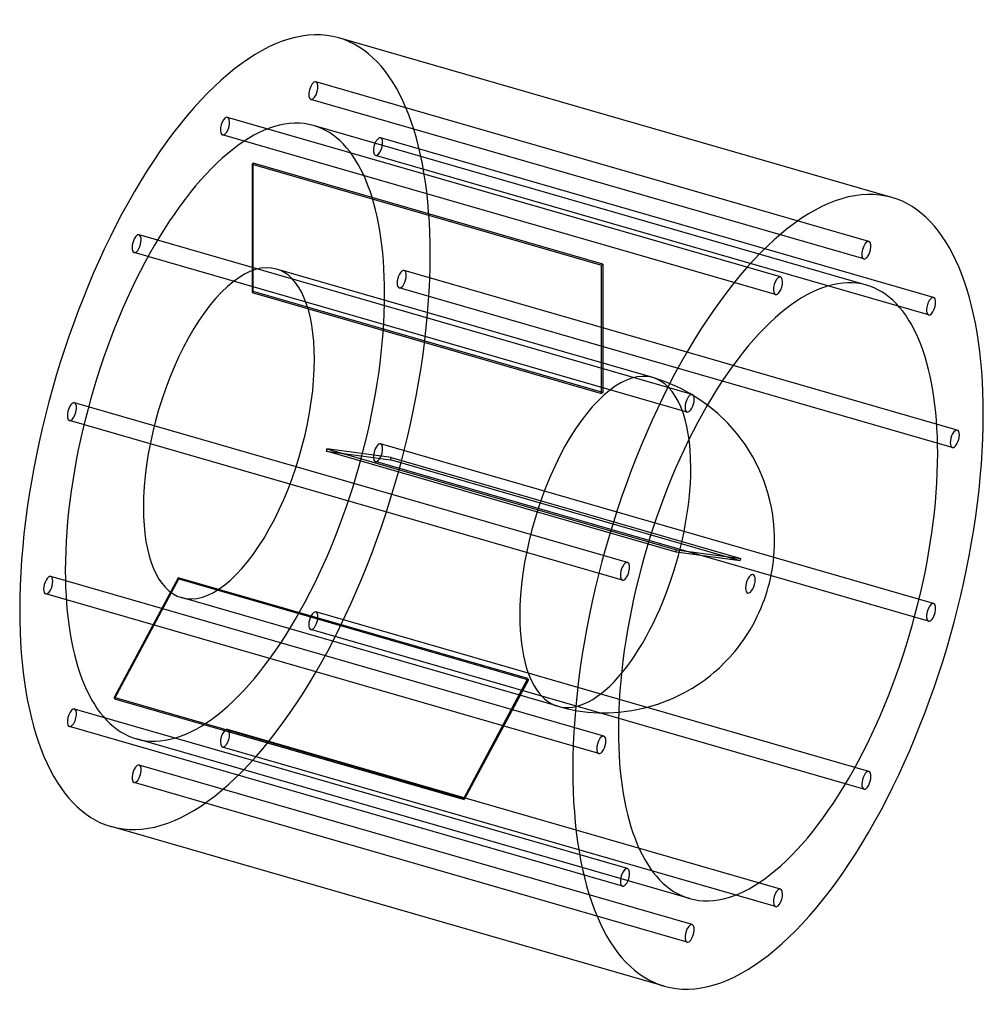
# Model space of a CAD drawing. Header units: millimetres. Extents: x -422 to 422, y -432 to 432.
import ezdxf

# ---------------------------------------------------------------- set-up
doc = ezdxf.new("R2010")
doc.units = ezdxf.units.MM
doc.layers.add('HIDDEN', color=7, linetype='Continuous')
doc.layers.add('THICK', color=7, linetype='Continuous')

msp = doc.modelspace()

# ---------------------------------------------------------------- linework, layer by layer
at = {"layer": 'HIDDEN'}
for p, q in [((322.21, 237.3), (-162.77, 377.3)), ((317.77, 221.93), (-167.21, 361.93)), ((244.71, 206.15), (-240.27, 346.15)), ((320.15, 199.02), (-164.83, 339.02)), ((240.27, 190.78), (-244.71, 330.78)), ((378.94, 188.17), (-106.03, 328.17)), ((374.5, 172.8), (-110.47, 312.8)), ((-218.74, 305.05), (-218.74, 192.47)), ((-218.74, 305.05), (87.83, 216.55)), ((-217.74, 193.33), (-217.74, 305.92)), ((88.83, 217.42), (-217.74, 305.92)), ((167.21, 103.07), (-317.77, 243.07)), ((162.77, 87.7), (-322.21, 227.7)), ((87.83, 103.97), (87.83, 216.55)), ((88.83, 217.42), (88.83, 104.83)), ((132.62, 117.84), (-197.42, 213.12)), ((399.71, 71.92), (-85.27, 211.92)), ((-218.74, 192.47), (87.83, 103.97)), ((88.83, 104.83), (-217.74, 193.33)), ((395.27, 56.55), (-89.71, 196.55)), ((142.95, 114.44), (132.62, 117.84)), ((153.39, 110.11), (142.95, 114.44)), ((158.53, 107.63), (153.39, 110.11)), ((165.27, 103.97), (158.53, 107.63)), ((172.26, 99.7), (165.27, 103.97)), ((110.47, -44.33), (-374.5, 95.67)), ((180.57, 93.85), (172.26, 99.7)), ((106.03, -59.7), (-378.94, 80.3)), ((153.04, -35.17), (-153.54, 53.33)), ((-153.54, 53.33), (-97.25, 45.79)), ((-153.04, 55.26), (153.54, -33.24)), ((-96.75, 47.72), (-153.04, 55.26)), ((378.94, -80.3), (-106.03, 59.7)), ((374.5, -95.67), (-110.47, 44.33)), ((209.33, -42.71), (-97.25, 45.79)), ((-96.75, 47.72), (209.83, -40.78)), ((153.54, -33.24), (209.83, -40.78)), ((209.33, -42.71), (153.04, -35.17)), ((89.71, -196.55), (-395.27, -56.55)), ((-283.44, -57.67), (-339.73, -162.71)), ((-339.23, -163.78), (-282.94, -58.73)), ((23.13, -146.17), (-283.44, -57.67)), ((-282.94, -58.73), (23.63, -147.23)), ((85.27, -211.92), (-399.71, -71.92)), ((49.42, -170.39), (-280.63, -75.12)), ((322.21, -227.7), (-162.77, -87.7)), ((317.77, -243.07), (-167.21, -103.07)), ((-33.16, -251.21), (23.13, -146.17)), ((23.63, -147.23), (-32.66, -252.28)), ((-33.16, -251.21), (-339.73, -162.71)), ((-339.23, -163.78), (-32.66, -252.28)), ((49.42, -170.39), (58.04, -172.6)), ((58.04, -172.6), (66.77, -174.28)), ((110.47, -312.8), (-374.5, -172.8)), ((66.77, -174.28), (75.64, -175.44)), ((75.64, -175.44), (84.76, -176.07)), ((84.76, -176.07), (93.85, -176.14)), ((93.85, -176.14), (102.77, -175.66)), ((106.03, -328.17), (-378.94, -188.17)), ((244.71, -330.78), (-240.27, -190.78)), ((164.83, -339.02), (-320.15, -199.02)), ((240.27, -346.15), (-244.71, -206.15)), ((167.21, -361.93), (-317.77, -221.93)), ((162.77, -377.3), (-322.21, -237.3))]:
    msp.add_line(p, q, dxfattribs=at)
for centre, major_axis, start_param, end_param in [((-242.49, 70), (99.85, 345.88), -0.982794, 0), ((-164.99, 369.62), (-2.22, -7.69), -3.077189, -0.000096), ((-164.99, 369.62), (-2.22, -7.69), 0.064404, 3.141497), ((-164.99, 369.62), (-2.22, -7.69), 3.141497, 3.205996), ((-164.99, 369.62), (-2.22, -7.69), -0.000096, 0.064404), ((-242.49, 70), (-77.66, -269.02), -3.141592, -0.982794), ((-242.49, 338.47), (-2.22, -7.69), -3.141586, -2.55359), ((-242.49, 338.47), (-2.22, -7.69), 0.588003, 3.141599), ((-242.49, 338.47), (-2.22, -7.69), -2.55359, 0.000007), ((-242.49, 70), (-77.66, -269.02), 2.158799, 3.141593), ((-242.49, 338.47), (-2.22, -7.69), 0.000007, 0.588003), ((-108.25, 320.48), (-2.22, -7.69), -3.141501, -0.459195), ((-108.25, 320.48), (-2.22, -7.69), 0.000091, 2.682398), ((-108.25, 320.48), (-2.22, -7.69), 2.682398, 3.141684), ((-108.25, 320.48), (-2.22, -7.69), -0.459195, 0.000091), ((-218.24, 63), (-77.66, -269.02), -2.557161, -2.550019), ((-319.99, 235.38), (-2.22, -7.69), 3.141556, 4.253194), ((-319.99, 235.38), (-2.22, -7.69), 1.111601, 3.141556), ((-319.99, 235.38), (-2.22, -7.69), -2.029991, -0.000037), ((-242.49, 70), (99.85, 345.88), -3.141593, -0.982794), ((-319.99, 235.38), (-2.22, -7.69), -0.000037, 1.111601), ((-239.02, 69), (41.6, 144.12), 0, 2.158799), ((88.33, -25.5), (77.66, 269.02), 0.584431, 0.591574), ((-239.02, 69), (41.6, 144.12), -0.982794, 0), ((-87.49, 204.23), (-2.22, -7.69), -3.141586, -0.982794), ((-87.49, 204.23), (-2.22, -7.69), 0.000007, 2.158799), ((-87.49, 204.23), (-2.22, -7.69), 2.158799, 3.141599), ((-87.49, 204.23), (-2.22, -7.69), -0.982794, 0.000007), ((-242.49, 70), (-77.66, -269.02), 0, 2.158799), ((-218.24, 63), (-41.6, -144.12), -2.560257, -2.546923), ((-239.02, 69), (41.6, 144.12), -3.141592, -0.982794), ((91.02, -26.27), (-41.6, -144.12), -3.141486, -0.982794), ((91.02, -26.27), (-41.6, -144.12), 2.158799, 3.141593), ((91.02, -26.27), (-41.6, -144.12), -3.141592, -3.141486), ((88.33, -25.5), (41.6, 144.12), 0.581336, 0.594669), ((-376.72, 87.98), (-2.22, -7.69), -3.141582, -1.506392), ((-376.72, 87.98), (-2.22, -7.69), 1.6352, 3.141604), ((-376.72, 87.98), (-2.22, -7.69), -1.506392, 0.000011), ((-376.72, 87.98), (-2.22, -7.69), 0.000011, 1.6352), ((-218.24, 63), (-41.6, -144.12), 1.628533, 1.641867), ((-108.25, 52.02), (-2.22, -7.69), -1.506392, 0.000011), ((-108.25, 52.02), (-2.22, -7.69), -3.141582, -1.506392), ((-108.25, 52.02), (-2.22, -7.69), 1.6352, 3.141604), ((-108.25, 52.02), (-2.22, -7.69), 0.000011, 1.6352), ((-218.24, 63), (-77.66, -269.02), 1.631629, 1.638772), ((91.02, -26.27), (-41.6, -144.12), 0.588003, 2.158799), ((-239.02, 69), (41.6, 144.12), 2.158799, 3.141593), ((88.33, -25.5), (41.6, 144.12), -1.513059, -1.499726), ((88.33, -25.5), (77.66, 269.02), -1.509964, -1.502821), ((-242.49, 70), (-77.66, -269.02), -0.982794, 0), ((-397.49, -64.23), (-2.22, -7.69), -3.141586, -0.982794), ((-397.49, -64.23), (-2.22, -7.69), 2.158799, 3.141599), ((-218.24, 63), (-41.6, -144.12), -0.465862, -0.452528), ((-397.49, -64.23), (-2.22, -7.69), -0.982794, 0.000007), ((-397.49, -64.23), (-2.22, -7.69), 0.000007, 2.158799), ((-164.99, -95.38), (-2.22, -7.69), -2.029991, -0.000037), ((-164.99, -95.38), (-2.22, -7.69), 3.141556, 4.253194), ((-164.99, -95.38), (-2.22, -7.69), 1.111601, 3.141556), ((91.02, -26.27), (-41.6, -144.12), -0.982794, 0.588003), ((-164.99, -95.38), (-2.22, -7.69), -0.000037, 1.111601), ((88.33, -25.5), (41.6, 144.12), 2.675731, 2.689064), ((-218.24, 63), (-77.66, -269.02), -0.462766, -0.455624), ((-376.72, -180.48), (-2.22, -7.69), -3.141501, -0.459195), ((-376.72, -180.48), (-2.22, -7.69), 0.000091, 2.682398), ((-376.72, -180.48), (-2.22, -7.69), 2.682398, 3.141684), ((-376.72, -180.48), (-2.22, -7.69), -0.459195, 0.000091), ((-242.49, -198.47), (-2.22, -7.69), -2.55359, 0.000007), ((-242.49, -198.47), (-2.22, -7.69), -3.141586, -2.55359), ((-242.49, -198.47), (-2.22, -7.69), 0.588003, 3.141599), ((-242.49, -198.47), (-2.22, -7.69), 0.000007, 0.588003), ((-319.99, -229.62), (-2.22, -7.69), -3.077189, -0.000096), ((-319.99, -229.62), (-2.22, -7.69), 0.064404, 3.141497), ((-319.99, -229.62), (-2.22, -7.69), 3.141497, 3.205996), ((-319.99, -229.62), (-2.22, -7.69), -0.000096, 0.064404), ((88.33, -25.5), (77.66, 269.02), 2.678826, 2.685969)]:
    msp.add_ellipse(centre, major_axis=major_axis, ratio=0.433013, start_param=start_param, end_param=end_param, dxfattribs=at)
at = {"layer": 'THICK'}
for p, q in [((342.33, 275.88), (-142.64, 415.88)), ((189.82, 86.28), (180.57, 93.85)), ((198.47, 77.93), (189.82, 86.28)), ((206.39, 68.93), (198.47, 77.93)), ((213.82, 58.92), (206.39, 68.93)), ((220.38, 48.33), (213.82, 58.92)), ((225.57, 38.23), (220.38, 48.33)), ((230.03, 27.58), (225.57, 38.23)), ((231.62, 23.11), (230.03, 27.58)), ((233.61, 16.78), (231.62, 23.11)), ((235.36, 10.17), (233.61, 16.78)), ((236.75, 3.81), (235.36, 10.17)), ((237.83, -2.47), (236.75, 3.81)), ((238.33, -6.04), (237.83, -2.47)), ((238.87, -10.98), (238.33, -6.04)), ((239.24, -15.83), (238.87, -10.98)), ((239.45, -20.5), (239.24, -15.83)), ((239.44, -29.74), (239.52, -24.98)), ((239.52, -24.98), (239.45, -20.5)), ((238.89, -38.73), (239.23, -34.32)), ((239.23, -34.32), (239.44, -29.74)), ((237.58, -49.2), (238.45, -43)), ((238.45, -43), (238.89, -38.73)), ((236.53, -54.98), (237.58, -49.2)), ((234.88, -62.3), (235.77, -58.59)), ((235.77, -58.59), (236.53, -54.98)), ((232.86, -69.57), (233.91, -65.95)), ((233.91, -65.95), (234.88, -62.3)), ((229.22, -80.11), (230.52, -76.63)), ((230.52, -76.63), (231.71, -73.17)), ((231.71, -73.17), (232.86, -69.57)), ((226.04, -87.74), (227.69, -83.92)), ((227.69, -83.92), (229.22, -80.11)), ((222.37, -95.34), (224.29, -91.51)), ((224.29, -91.51), (226.04, -87.74)), ((215.38, -107.47), (217.99, -103.23)), ((217.99, -103.23), (220.28, -99.24)), ((220.28, -99.24), (222.37, -95.34)), ((209.27, -116.29), (212.5, -111.79)), ((212.5, -111.79), (215.38, -107.47)), ((204.55, -122.3), (206.25, -120.21)), ((206.25, -120.21), (209.27, -116.29)), ((195.95, -131.83), (200.31, -127.21)), ((200.31, -127.21), (204.55, -122.3)), ((186.53, -140.62), (191.09, -136.55)), ((191.09, -136.55), (195.95, -131.83)), ((177.97, -147.4), (183.22, -143.36)), ((183.22, -143.36), (186.53, -140.62)), ((160.6, -158.4), (166.99, -154.75)), ((166.99, -154.75), (172.63, -151.15)), ((172.63, -151.15), (177.97, -147.4)), ((137.2, -168.55), (149.91, -163.62)), ((149.91, -163.62), (160.6, -158.4)), ((114.17, -174.24), (125.75, -171.87)), ((125.75, -171.87), (137.2, -168.55)), ((102.77, -175.66), (114.17, -174.24)), ((142.64, -415.88), (-342.33, -275.88))]:
    msp.add_line(p, q, dxfattribs=at)
for centre, major_axis, start_param, end_param in [((-242.49, 70), (99.85, 345.88), 0, 2.158799), ((242.49, -70), (-99.85, -345.88), -3.141593, -0.982794), ((242.49, -70), (-99.85, -345.88), 2.158799, 3.141593), ((319.99, 229.62), (2.22, 7.69), 0.064404, 3.141497), ((319.99, 229.62), (2.22, 7.69), -3.077189, -0.000096), ((319.99, 229.62), (2.22, 7.69), -0.000096, 0.064404), ((319.99, 229.62), (2.22, 7.69), 3.141497, 3.205996), ((242.49, -70), (77.66, 269.02), 0, 2.158799), ((242.49, 198.47), (2.22, 7.69), 0.588003, 3.141599), ((242.49, 198.47), (2.22, 7.69), 0.000007, 0.588003), ((242.49, 198.47), (2.22, 7.69), -2.55359, 0.000007), ((242.49, -70), (77.66, 269.02), -0.982794, 0), ((242.49, 198.47), (2.22, 7.69), -3.141586, -2.55359), ((376.72, 180.48), (2.22, 7.69), 0.000091, 2.682398), ((376.72, 180.48), (2.22, 7.69), -3.141501, -0.459195), ((376.72, 180.48), (2.22, 7.69), -0.459195, 0.000091), ((376.72, 180.48), (2.22, 7.69), 2.682398, 3.141684), ((164.99, 95.38), (2.22, 7.69), 1.111601, 3.141556), ((164.99, 95.38), (2.22, 7.69), -0.000037, 1.111601), ((164.99, 95.38), (2.22, 7.69), -2.029991, -0.000037), ((164.99, 95.38), (2.22, 7.69), 3.141556, 4.253194), ((242.49, -70), (-99.85, -345.88), 0, 2.158799), ((397.49, 64.23), (2.22, 7.69), 0.000007, 2.158799), ((397.49, 64.23), (2.22, 7.69), -0.982794, 0.000007), ((397.49, 64.23), (2.22, 7.69), 2.158799, 3.141599), ((397.49, 64.23), (2.22, 7.69), -3.141586, -0.982794), ((242.49, -70), (77.66, 269.02), -3.141592, -0.982794), ((108.25, -52.02), (2.22, 7.69), 1.6352, 3.141604), ((108.25, -52.02), (2.22, 7.69), 0.000011, 1.6352), ((108.25, -52.02), (2.22, 7.69), -1.506392, 0.000011), ((108.25, -52.02), (2.22, 7.69), -3.141582, -1.506392), ((218.24, -63), (-2.34, -8.09), 2.158799, 5.300392), ((218.24, -63), (-2.34, -8.09), -0.982794, 2.158799), ((-242.49, 70), (99.85, 345.88), 2.158799, 3.141593), ((376.72, -87.98), (2.22, 7.69), 0.000011, 1.6352), ((376.72, -87.98), (2.22, 7.69), -1.506392, 0.000011), ((376.72, -87.98), (2.22, 7.69), 1.6352, 3.141604), ((376.72, -87.98), (2.22, 7.69), -3.141582, -1.506392), ((87.49, -204.23), (2.22, 7.69), 0.000007, 2.158799), ((87.49, -204.23), (2.22, 7.69), -0.982794, 0.000007), ((242.49, -70), (77.66, 269.02), 2.158799, 3.141593), ((87.49, -204.23), (2.22, 7.69), -3.141586, -0.982794), ((87.49, -204.23), (2.22, 7.69), 2.158799, 3.141599), ((242.49, -70), (-99.85, -345.88), -0.982794, 0), ((319.99, -235.38), (2.22, 7.69), 1.111601, 3.141556), ((319.99, -235.38), (2.22, 7.69), -0.000037, 1.111601), ((319.99, -235.38), (2.22, 7.69), -2.029991, -0.000037), ((319.99, -235.38), (2.22, 7.69), 3.141556, 4.253194), ((108.25, -320.48), (2.22, 7.69), 0.000091, 2.682398), ((108.25, -320.48), (2.22, 7.69), -3.141501, -0.459195), ((108.25, -320.48), (2.22, 7.69), -0.459195, 0.000091), ((108.25, -320.48), (2.22, 7.69), 2.682398, 3.141684), ((242.49, -338.47), (2.22, 7.69), 0.588003, 3.141599), ((242.49, -338.47), (2.22, 7.69), 0.000007, 0.588003), ((242.49, -338.47), (2.22, 7.69), -2.55359, 0.000007), ((242.49, -338.47), (2.22, 7.69), -3.141586, -2.55359), ((164.99, -369.62), (2.22, 7.69), 0.064404, 3.141497), ((164.99, -369.62), (2.22, 7.69), -3.077189, -0.000096), ((164.99, -369.62), (2.22, 7.69), -0.000096, 0.064404), ((164.99, -369.62), (2.22, 7.69), 3.141497, 3.205996)]:
    msp.add_ellipse(centre, major_axis=major_axis, ratio=0.433013, start_param=start_param, end_param=end_param, dxfattribs=at)

doc.saveas('drawing.dxf')
